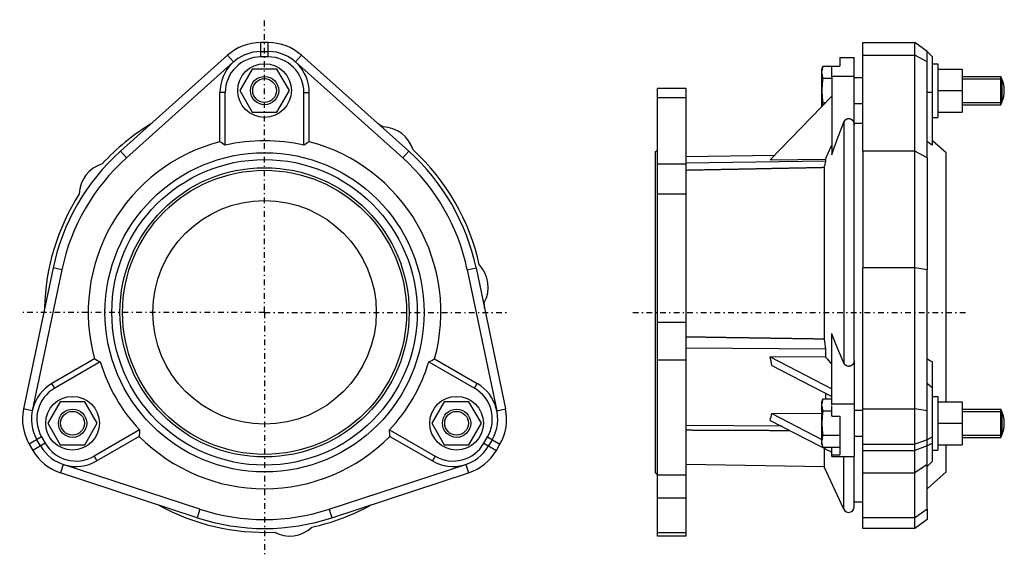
# Model space of a CAD drawing. Header units: millimetres. Extents: x -80 to 470, y -3 to 297.
import ezdxf

# ---------------------------------------------------------------- set-up
doc = ezdxf.new("R2010")
doc.units = ezdxf.units.MM
doc.header["$MEASUREMENT"] = 0
doc.linetypes.add('DASH-DOT', pattern=[7.62, 3.175, -1.905, 0.635, -1.905])
doc.layers.add('13', color=7, linetype='Continuous')
doc.layers.add('4', color=7, linetype='Continuous')

msp = doc.modelspace()

# ---------------------------------------------------------------- linework, layer by layer
at = {"color": 7, "linetype": 'Continuous', "lineweight": 30}
for p, q in [((368.31, 269.49), (368.76, 271.17)), ((373.81, 271.17), (368.76, 271.17)), ((368.31, 248.88), (368.31, 269.49)), ((373.81, 264.48), (368.8, 264.48)), ((386.31, 265), (391.22, 265)), ((446.77, 265.61), (468.31, 265.61)), ((468.31, 249.79), (468.31, 265.61)), ((468.93, 264.33), (468.93, 251.06)), ((276.31, 8.62), (276.31, 258.77)), ((292.31, 258.77), (276.31, 258.77)), ((276.31, 253.81), (292.31, 253.81)), ((292.31, 8.62), (292.31, 258.77)), ((339.35, 218.95), (373.81, 254.56)), ((370.29, 250.92), (368.8, 250.92)), ((386.31, 250.4), (391.22, 250.4)), ((446.77, 249.79), (468.31, 249.79)), ((386.31, 239.55), (391.22, 239.55)), ((275.31, 43.7), (275.31, 223.7)), ((391.22, 223.74), (391.22, 158.49)), ((420.22, 158.49), (420.22, 223.74)), ((437.72, 83.7), (437.72, 222.94)), ((276.31, 216.71), (292.31, 216.71)), ((370.33, 218.2), (292.31, 217.06)), ((339.35, 218.95), (370.33, 219.4)), ((369.48, 214.78), (369.48, 118.71)), ((370.33, 219.4), (370.33, 218.2)), ((427.22, 220.01), (427.22, 157.46)), ((276.31, 199.88), (292.31, 199.88)), ((276.31, 128.22), (292.31, 128.22)), ((373.81, 82.08), (373.81, 121.87)), ((370.33, 113.1), (292.31, 113.67)), ((370.33, 113.1), (370.33, 108.6)), ((276.31, 107.19), (292.31, 107.19)), ((339.35, 108.82), (373.81, 91.02)), ((370.33, 108.6), (339.35, 108.82)), ((386.31, 106.79), (386.31, 82.31)), ((340.38, 103.96), (373.81, 86.69)), ((370.33, 88.49), (370.33, 85.17)), ((368.31, 83.49), (368.76, 85.17)), ((368.31, 59.91), (368.31, 83.49)), ((373.81, 85.17), (368.76, 85.17)), ((368.31, 76.92), (340.38, 77.12)), ((340.38, 77.12), (368.31, 62.69)), ((373.81, 78.48), (368.8, 78.48)), ((373.81, 79.08), (373.81, 80.53)), ((373.81, 75.7), (373.81, 79.08)), ((386.31, 79), (391.22, 79)), ((446.77, 79.61), (468.31, 79.61)), ((468.31, 63.79), (468.31, 79.61)), ((468.93, 78.33), (468.93, 65.06)), ((339.35, 73.32), (373.81, 55.52)), ((373.81, 75.7), (378.31, 75.7)), ((378.31, 75.7), (378.31, 54.05)), ((345.81, 69.98), (292.31, 70.37)), ((378.31, 64.92), (368.8, 64.92)), ((386.31, 64.4), (391.22, 64.4)), ((446.77, 63.79), (468.31, 63.79)), ((368.31, 59.91), (368.76, 58.23)), ((378.31, 58.23), (368.76, 58.23)), ((369.48, 57.75), (369.48, 47.41)), ((373.81, 56.04), (373.81, 58.23)), ((373.81, 55.37), (373.81, 56.04)), ((373.81, 54.7), (373.81, 55.37)), ((437.72, 44.45), (437.72, 59.7)), ((373.81, 53.2), (373.81, 54.7)), ((373.81, 54.05), (378.31, 54.05)), ((373.81, 53.2), (373.81, 53.2)), ((373.81, 53.2), (373.81, 53.2)), ((437.72, 44.45), (427.22, 35.09)), ((276.31, 42.94), (292.31, 42.94)), ((276.31, 30.02), (292.31, 30.02)), ((386.31, 27.85), (391.22, 27.85)), ((427.22, 23.62), (427.22, 17.85)), ((391.22, 12.85), (391.22, 18.87)), ((420.22, 12.85), (420.22, 18.87)), ((292.31, 8.62), (276.31, 8.62))]:
    msp.add_line(p, q, dxfattribs=at)
at = {"color": 254, "linetype": 'Continuous', "lineweight": 30}
for p, q in [((380.59, 240.02), (380.59, 105.35)), ((386.31, 82.31), (373.81, 82.31)), ((380.59, 23.58), (380.59, 53.2))]:
    msp.add_line(p, q, dxfattribs=at)
at = {"color": 7, "linetype": 'Continuous', "lineweight": 30}
for centre, radius in [((56.61, 257.7), 7.91), ((56.61, 133.7), 89.24), ((56.61, 133.7), 85.42), ((56.61, 133.7), 80.85), ((56.61, 133.7), 79.41), ((56.61, 133.7), 62.5), ((-50.78, 71.7), 7.91), ((164, 71.7), 7.91)]:
    msp.add_circle(centre, radius, dxfattribs=at)
for centre, radius, start, end in [((453.67, 257.7), 16.64, 331.6209, 28.3791), ((56.61, 133.7), 123, 121.112, 137.5522), ((56.61, 133.7), 123, 57.4478, 58.88), ((122.36, 219.38), 18, 16.3884, 88.6116), ((56.61, 133.7), 98.61, 104.6864, 195.3136), ((56.61, 133.7), 98.61, 344.6864, 75.3136), ((56.61, 133.7), 120.85, 131.8375, 168.1625), ((56.61, 133.7), 120.85, 11.8375, 48.1625), ((56.61, 133.7), 123, 12.4478, 47.5522), ((56.61, 133.7), 115.85, 131.8375, 168.1625), ((-29.07, 199.44), 18, 106.3884, 178.6116), ((56.61, 133.7), 115.85, 11.8375, 48.1625), ((451.32, 196.11), 83.95, 164.7446, 167.1469), ((56.61, 133.7), 123, 147.4478, 178.8837), ((163.69, 147.8), 18, 331.3884, 43.6116), ((56.61, 133.7), 123, 1.12, 2.5522), ((579.51, 147.84), 212.04, 187.8954, 189.4289), ((2211.37, 1778.7), 2485.69, 222.21272, 222.3319), ((453.67, 71.7), 16.64, 331.6209, 28.3791), ((56.61, 133.7), 98.61, 224.6864, 315.3136), ((379.62, 61.55), 11.33, 183.5557, 187.9897), ((380.65, 61.68), 12.37, 187.9339, 188.9485), ((275.31, 42.7), 1, 4.2857, 90), ((56.61, 133.7), 123, 241.1163, 272.5522), ((56.61, 133.7), 115.85, 251.8375, 288.1625), ((56.61, 133.7), 123, 282.4478, 298.888), ((56.61, 133.7), 120.85, 251.8375, 288.1625), ((70.71, 26.62), 18, 241.3884, 313.6116)]:
    msp.add_arc(centre, radius, start, end, dxfattribs=at)
for points, start_tangent, end_tangent in [([(368.76, 271.17), (368.75, 271.13), (368.74, 271.1), (368.73, 271.07), (368.73, 271.04), (368.72, 271.01), (368.71, 270.97), (368.7, 270.94), (368.69, 270.91), (368.69, 270.88), (368.68, 270.84), (368.67, 270.81), (368.66, 270.78), (368.65, 270.75), (368.65, 270.72), (368.64, 270.68), (368.63, 270.65), (368.62, 270.62), (368.62, 270.59), (368.61, 270.55), (368.6, 270.52), (368.59, 270.49), (368.59, 270.46), (368.58, 270.42), (368.57, 270.39), (368.57, 270.36), (368.56, 270.33), (368.55, 270.29), (368.54, 270.26), (368.54, 270.23), (368.53, 270.2), (368.52, 270.16), (368.52, 270.13), (368.51, 270.1), (368.51, 270.07), (368.5, 270.03), (368.49, 270), (368.49, 269.97), (368.48, 269.93), (368.48, 269.9), (368.47, 269.87), (368.46, 269.84), (368.46, 269.8), (368.45, 269.77), (368.45, 269.74), (368.44, 269.7), (368.44, 269.67), (368.43, 269.64), (368.43, 269.61), (368.42, 269.57), (368.42, 269.54), (368.41, 269.51), (368.41, 269.47), (368.4, 269.44), (368.4, 269.41), (368.39, 269.38), (368.39, 269.34), (368.38, 269.31), (368.38, 269.28), (368.38, 269.24), (368.37, 269.21), (368.37, 269.18), (368.36, 269.14), (368.36, 269.11), (368.36, 269.08), (368.35, 269.05), (368.35, 269.01), (368.35, 268.98), (368.34, 268.95), (368.34, 268.91), (368.34, 268.88), (368.33, 268.85), (368.33, 268.81), (368.33, 268.78), (368.32, 268.75), (368.32, 268.71), (368.32, 268.68), (368.32, 268.65), (368.32, 268.62), (368.31, 268.58), (368.31, 268.55)], (-0.036238, -0.135187), (-0.008648, -0.139695)), ([(368.31, 267.22), (368.31, 267.19), (368.32, 267.15), (368.32, 267.12), (368.32, 267.08), (368.32, 267.05), (368.33, 267.01), (368.33, 266.98), (368.33, 266.95), (368.33, 266.91), (368.34, 266.88), (368.34, 266.84), (368.34, 266.81), (368.35, 266.77), (368.35, 266.74), (368.36, 266.7), (368.36, 266.67), (368.36, 266.63), (368.37, 266.6), (368.37, 266.56), (368.38, 266.53), (368.38, 266.49), (368.38, 266.46), (368.39, 266.42), (368.39, 266.39), (368.4, 266.36), (368.4, 266.32), (368.41, 266.29), (368.41, 266.25), (368.42, 266.22), (368.42, 266.18), (368.43, 266.15), (368.43, 266.11), (368.44, 266.08), (368.45, 266.04), (368.45, 266.01), (368.46, 265.98), (368.46, 265.94), (368.47, 265.91), (368.48, 265.87), (368.48, 265.84), (368.49, 265.8), (368.49, 265.77), (368.5, 265.73), (368.51, 265.7), (368.51, 265.67), (368.52, 265.63), (368.53, 265.6), (368.53, 265.56), (368.54, 265.53), (368.55, 265.49), (368.56, 265.46), (368.56, 265.43), (368.57, 265.39), (368.58, 265.36), (368.58, 265.32), (368.59, 265.29), (368.6, 265.26), (368.61, 265.22), (368.62, 265.19), (368.62, 265.15), (368.63, 265.12), (368.64, 265.09), (368.65, 265.05), (368.66, 265.02), (368.66, 264.98), (368.67, 264.95), (368.68, 264.92), (368.69, 264.88), (368.7, 264.85), (368.71, 264.81), (368.71, 264.78), (368.72, 264.75), (368.73, 264.71), (368.74, 264.68), (368.75, 264.65), (368.76, 264.61), (368.77, 264.58), (368.78, 264.54), (368.79, 264.51), (368.8, 264.48)], (0.009087, -0.146762), (0.039119, -0.141742)), ([(368.8, 264.48), (368.78, 264.39), (368.77, 264.31), (368.76, 264.22), (368.75, 264.14), (368.74, 264.06), (368.73, 263.97), (368.72, 263.89), (368.71, 263.8), (368.7, 263.72), (368.69, 263.63), (368.68, 263.55), (368.67, 263.46), (368.66, 263.38), (368.65, 263.3), (368.64, 263.21), (368.63, 263.13), (368.62, 263.04), (368.61, 262.96), (368.6, 262.87), (368.59, 262.79), (368.58, 262.7), (368.57, 262.62), (368.57, 262.54), (368.56, 262.45), (368.55, 262.37), (368.54, 262.28), (368.53, 262.2), (368.52, 262.11), (368.52, 262.03), (368.51, 261.94), (368.5, 261.86), (368.49, 261.77), (368.49, 261.69), (368.48, 261.6), (368.47, 261.52), (368.47, 261.43), (368.46, 261.35), (368.45, 261.27), (368.45, 261.18), (368.44, 261.1), (368.43, 261.01), (368.43, 260.93), (368.42, 260.84), (368.42, 260.76), (368.41, 260.67), (368.4, 260.59), (368.4, 260.5), (368.39, 260.42), (368.39, 260.33), (368.38, 260.25), (368.38, 260.16), (368.37, 260.08), (368.37, 259.99), (368.37, 259.91), (368.36, 259.82), (368.36, 259.74), (368.35, 259.65), (368.35, 259.57), (368.35, 259.48), (368.34, 259.4), (368.34, 259.31), (368.34, 259.23), (368.33, 259.14), (368.33, 259.06), (368.33, 258.97), (368.33, 258.89), (368.32, 258.8), (368.32, 258.72), (368.32, 258.63), (368.32, 258.55), (368.32, 258.46), (368.32, 258.38), (368.31, 258.29), (368.31, 258.21), (368.31, 258.12), (368.31, 258.04), (368.31, 257.95), (368.31, 257.87), (368.31, 257.78), (368.31, 257.7)], (-0.047395, -0.3547), (-0.000014, -0.357855)), ([(368.31, 257.7), (368.31, 257.61), (368.31, 257.53), (368.31, 257.44), (368.31, 257.36), (368.31, 257.27), (368.31, 257.19), (368.31, 257.1), (368.32, 257.02), (368.32, 256.93), (368.32, 256.85), (368.32, 256.76), (368.32, 256.68), (368.32, 256.59), (368.33, 256.51), (368.33, 256.42), (368.33, 256.34), (368.33, 256.25), (368.34, 256.17), (368.34, 256.08), (368.34, 256), (368.35, 255.91), (368.35, 255.83), (368.35, 255.74), (368.36, 255.66), (368.36, 255.57), (368.37, 255.49), (368.37, 255.4), (368.37, 255.32), (368.38, 255.23), (368.38, 255.15), (368.39, 255.07), (368.39, 254.98), (368.4, 254.9), (368.4, 254.81), (368.41, 254.73), (368.42, 254.64), (368.42, 254.56), (368.43, 254.47), (368.43, 254.39), (368.44, 254.3), (368.45, 254.22), (368.45, 254.13), (368.46, 254.05), (368.47, 253.96), (368.47, 253.88), (368.48, 253.79), (368.49, 253.71), (368.49, 253.62), (368.5, 253.54), (368.51, 253.45), (368.52, 253.37), (368.52, 253.29), (368.53, 253.2), (368.54, 253.12), (368.55, 253.03), (368.56, 252.95), (368.57, 252.86), (368.57, 252.78), (368.58, 252.69), (368.59, 252.61), (368.6, 252.52), (368.61, 252.44), (368.62, 252.36), (368.63, 252.27), (368.64, 252.19), (368.65, 252.1), (368.66, 252.02), (368.67, 251.93), (368.68, 251.85), (368.69, 251.76), (368.7, 251.68), (368.71, 251.6), (368.72, 251.51), (368.73, 251.43), (368.74, 251.34), (368.75, 251.26), (368.76, 251.17), (368.77, 251.09), (368.78, 251.01), (368.8, 250.92)], (0.000014, -0.357855), (0.047395, -0.3547)), ([(368.8, 250.92), (368.79, 250.9), (368.78, 250.87), (368.78, 250.85), (368.77, 250.82), (368.76, 250.8), (368.76, 250.78), (368.75, 250.75), (368.74, 250.73), (368.74, 250.7), (368.73, 250.68), (368.72, 250.65), (368.72, 250.63), (368.71, 250.61), (368.71, 250.58), (368.7, 250.56), (368.69, 250.53), (368.69, 250.51), (368.68, 250.48), (368.67, 250.46), (368.67, 250.43), (368.66, 250.41), (368.66, 250.39), (368.65, 250.36), (368.65, 250.34), (368.64, 250.31), (368.63, 250.29), (368.63, 250.26), (368.62, 250.24), (368.62, 250.22), (368.61, 250.19), (368.61, 250.17), (368.6, 250.14), (368.59, 250.12), (368.59, 250.09), (368.58, 250.07), (368.58, 250.04), (368.57, 250.02), (368.57, 249.99), (368.56, 249.97), (368.56, 249.95), (368.55, 249.92), (368.55, 249.9), (368.54, 249.87), (368.54, 249.85), (368.53, 249.82), (368.53, 249.8), (368.52, 249.77), (368.52, 249.75), (368.51, 249.72), (368.51, 249.7), (368.5, 249.67), (368.5, 249.65), (368.49, 249.62), (368.49, 249.6), (368.48, 249.58), (368.48, 249.55), (368.48, 249.53), (368.47, 249.5), (368.47, 249.48), (368.46, 249.45), (368.46, 249.43), (368.45, 249.4), (368.45, 249.38), (368.45, 249.35), (368.44, 249.33), (368.44, 249.3), (368.43, 249.28), (368.43, 249.25), (368.43, 249.23), (368.42, 249.2), (368.42, 249.18), (368.41, 249.15), (368.41, 249.13), (368.41, 249.1), (368.4, 249.08), (368.4, 249.05), (368.4, 249.03), (368.39, 249), (368.39, 248.98), (368.39, 248.96)], (-0.028119, -0.101907), (-0.013801, -0.104819)), ([(370.33, 219.4), (370.39, 219.52), (370.44, 219.64), (370.5, 219.76), (370.55, 219.88), (370.6, 220), (370.66, 220.12), (370.71, 220.24), (370.77, 220.35), (370.82, 220.47), (370.88, 220.59), (370.93, 220.71), (370.98, 220.83), (371.04, 220.95), (371.09, 221.07), (371.15, 221.19), (371.2, 221.31), (371.26, 221.43), (371.31, 221.55), (371.36, 221.67), (371.42, 221.79), (371.47, 221.91), (371.53, 222.03), (371.58, 222.15), (371.64, 222.27), (371.69, 222.39), (371.74, 222.51), (371.8, 222.63), (371.85, 222.75), (371.91, 222.87), (371.96, 222.99), (372.02, 223.11), (372.07, 223.22), (372.12, 223.34), (372.18, 223.46), (372.23, 223.58), (372.29, 223.7), (372.34, 223.82), (372.4, 223.94), (372.45, 224.06), (372.51, 224.18), (372.56, 224.3), (372.61, 224.42), (372.67, 224.54), (372.72, 224.66), (372.78, 224.78), (372.83, 224.9), (372.89, 225.02), (372.94, 225.14), (372.99, 225.26), (373.05, 225.38), (373.1, 225.5), (373.16, 225.62), (373.21, 225.74), (373.27, 225.85), (373.32, 225.97), (373.38, 226.09), (373.43, 226.21), (373.48, 226.33), (373.54, 226.45), (373.59, 226.57), (373.65, 226.69), (373.7, 226.81), (373.76, 226.93), (373.81, 227.05)], (0.231438, 0.510322), (0.232259, 0.509949)), ([(292.31, 213.26), (293.52, 213.28), (294.72, 213.31), (295.93, 213.33), (297.13, 213.36), (298.34, 213.38), (299.55, 213.4), (300.75, 213.43), (301.96, 213.45), (303.16, 213.48), (304.37, 213.5), (305.57, 213.52), (306.78, 213.55), (307.99, 213.57), (309.19, 213.59), (310.4, 213.62), (311.6, 213.64), (312.81, 213.67), (314.01, 213.69), (315.22, 213.71), (316.43, 213.74), (317.63, 213.76), (318.84, 213.79), (320.04, 213.81), (321.25, 213.83), (322.45, 213.86), (323.66, 213.88), (324.87, 213.9), (326.07, 213.93), (327.28, 213.95), (328.48, 213.98), (329.69, 214), (330.89, 214.02), (332.1, 214.05), (333.31, 214.07), (334.51, 214.09), (335.72, 214.12), (336.92, 214.14), (338.13, 214.17), (339.33, 214.19), (340.54, 214.21), (341.75, 214.24), (342.95, 214.26), (344.16, 214.28), (345.36, 214.31), (346.57, 214.33), (347.77, 214.36), (348.98, 214.38), (350.19, 214.4), (351.39, 214.43), (352.6, 214.45), (353.8, 214.47), (355.01, 214.5), (356.21, 214.52), (357.42, 214.54), (358.63, 214.57), (359.83, 214.59), (361.04, 214.62), (362.24, 214.64), (363.45, 214.66), (364.66, 214.69), (365.86, 214.71), (367.07, 214.73), (368.27, 214.76), (369.48, 214.78)], (5.144474, 0.102024), (5.144499, 0.100759)), ([(380.59, 105.35), (380.5, 105.56), (380.41, 105.76), (380.32, 105.97), (380.24, 106.17), (380.15, 106.38), (380.06, 106.58), (379.97, 106.79), (379.88, 106.99), (379.79, 107.2), (379.71, 107.4), (379.62, 107.61), (379.53, 107.81), (379.44, 108.02), (379.35, 108.22), (379.27, 108.43), (379.18, 108.63), (379.09, 108.84), (379, 109.04), (378.92, 109.25), (378.83, 109.45), (378.74, 109.66), (378.65, 109.86), (378.57, 110.07), (378.48, 110.28), (378.39, 110.48), (378.31, 110.69), (378.22, 110.89), (378.13, 111.1), (378.05, 111.3), (377.96, 111.51), (377.88, 111.72), (377.79, 111.92), (377.7, 112.13), (377.62, 112.33), (377.53, 112.54), (377.45, 112.75), (377.36, 112.95), (377.28, 113.16), (377.19, 113.37), (377.11, 113.57), (377.02, 113.78), (376.94, 113.99), (376.85, 114.19), (376.77, 114.4), (376.68, 114.61), (376.6, 114.81), (376.51, 115.02), (376.43, 115.23), (376.35, 115.43), (376.26, 115.64), (376.18, 115.85), (376.1, 116.05), (376.01, 116.26), (375.93, 116.47), (375.85, 116.67), (375.76, 116.88), (375.68, 117.09), (375.6, 117.3), (375.51, 117.5), (375.43, 117.71), (375.35, 117.92), (375.27, 118.13), (375.19, 118.33), (375.1, 118.54), (375.02, 118.75), (374.94, 118.96), (374.86, 119.16), (374.78, 119.37), (374.7, 119.58), (374.61, 119.79), (374.53, 120), (374.45, 120.2), (374.37, 120.41), (374.29, 120.62), (374.21, 120.83), (374.13, 121.04), (374.05, 121.24), (373.97, 121.45), (373.89, 121.66), (373.81, 121.87)], (-0.375303, 0.861644), (-0.335179, 0.878031)), ([(369.48, 118.71), (368.27, 118.73), (367.07, 118.75), (365.86, 118.77), (364.66, 118.78), (363.45, 118.8), (362.24, 118.82), (361.04, 118.84), (359.83, 118.86), (358.63, 118.88), (357.42, 118.9), (356.21, 118.91), (355.01, 118.93), (353.8, 118.95), (352.6, 118.97), (351.39, 118.99), (350.19, 119.01), (348.98, 119.02), (347.77, 119.04), (346.57, 119.06), (345.36, 119.08), (344.16, 119.1), (342.95, 119.12), (341.75, 119.14), (340.54, 119.15), (339.33, 119.17), (338.13, 119.19), (336.92, 119.21), (335.72, 119.23), (334.51, 119.25), (333.31, 119.26), (332.1, 119.28), (330.89, 119.3), (329.69, 119.32), (328.48, 119.34), (327.28, 119.36), (326.07, 119.38), (324.87, 119.39), (323.66, 119.41), (322.45, 119.43), (321.25, 119.45), (320.04, 119.47), (318.84, 119.49), (317.63, 119.51), (316.43, 119.52), (315.22, 119.54), (314.01, 119.56), (312.81, 119.58), (311.6, 119.6), (310.4, 119.62), (309.19, 119.64), (307.99, 119.66), (306.78, 119.67), (305.57, 119.69), (304.37, 119.71), (303.16, 119.73), (301.96, 119.75), (300.75, 119.77), (299.55, 119.79), (298.34, 119.81), (297.13, 119.82), (295.93, 119.84), (294.72, 119.86), (293.52, 119.88), (292.31, 119.9)], (-5.144499, 0.07833), (-5.144473, 0.080017)), ([(386.31, 106.72), (386.31, 106.67), (386.31, 106.62), (386.31, 106.57), (386.31, 106.53), (386.3, 106.48), (386.3, 106.43), (386.29, 106.38), (386.29, 106.34), (386.28, 106.29), (386.28, 106.24), (386.27, 106.2), (386.26, 106.15), (386.26, 106.1), (386.25, 106.06), (386.24, 106.01), (386.23, 105.96), (386.22, 105.92), (386.21, 105.87), (386.19, 105.82), (386.18, 105.78), (386.17, 105.73), (386.15, 105.69), (386.14, 105.64), (386.13, 105.6), (386.11, 105.55), (386.09, 105.51), (386.08, 105.46), (386.06, 105.42), (386.04, 105.38), (386.02, 105.33), (386, 105.29), (385.98, 105.25), (385.96, 105.2), (385.94, 105.16), (385.92, 105.12), (385.89, 105.08), (385.87, 105.04), (385.85, 105), (385.82, 104.96), (385.8, 104.92), (385.77, 104.88), (385.75, 104.84), (385.72, 104.8), (385.69, 104.76), (385.66, 104.72), (385.64, 104.68), (385.61, 104.64), (385.58, 104.61), (385.55, 104.57), (385.52, 104.53), (385.48, 104.5), (385.45, 104.46), (385.42, 104.43), (385.39, 104.39), (385.35, 104.36), (385.32, 104.33), (385.29, 104.3), (385.25, 104.26), (385.21, 104.23), (385.18, 104.2), (385.14, 104.17), (385.11, 104.14), (385.07, 104.11), (385.03, 104.08), (384.99, 104.05), (384.95, 104.03), (384.91, 104), (384.87, 103.97), (384.83, 103.95), (384.79, 103.92), (384.75, 103.9), (384.71, 103.88), (384.67, 103.85), (384.63, 103.83), (384.59, 103.81), (384.54, 103.79), (384.5, 103.77), (384.46, 103.75), (384.41, 103.73), (384.37, 103.71), (384.32, 103.69), (384.28, 103.68), (384.23, 103.66), (384.19, 103.65), (384.14, 103.63), (384.1, 103.62), (384.05, 103.61), (384.01, 103.59), (383.96, 103.58), (383.91, 103.57), (383.87, 103.56), (383.82, 103.55), (383.77, 103.55), (383.73, 103.54), (383.68, 103.53), (383.63, 103.53), (383.59, 103.52), (383.54, 103.52), (383.49, 103.51), (383.44, 103.51), (383.4, 103.51), (383.35, 103.51), (383.3, 103.51), (383.25, 103.51), (383.21, 103.51), (383.16, 103.51), (383.11, 103.52), (383.06, 103.52), (383.02, 103.52), (382.97, 103.53), (382.92, 103.53), (382.87, 103.54), (382.83, 103.55), (382.78, 103.56), (382.73, 103.57), (382.69, 103.58), (382.64, 103.59), (382.59, 103.6), (382.55, 103.61), (382.5, 103.63), (382.46, 103.64), (382.41, 103.65), (382.37, 103.67), (382.32, 103.69), (382.28, 103.7), (382.23, 103.72), (382.19, 103.74), (382.15, 103.76), (382.1, 103.78), (382.06, 103.8), (382.02, 103.82), (381.98, 103.84), (381.93, 103.86), (381.89, 103.89), (381.85, 103.91), (381.81, 103.93), (381.77, 103.96), (381.73, 103.99), (381.69, 104.01), (381.65, 104.04), (381.61, 104.07), (381.57, 104.09), (381.54, 104.12), (381.5, 104.15), (381.46, 104.18), (381.43, 104.21), (381.39, 104.25), (381.36, 104.28), (381.32, 104.31), (381.29, 104.34), (381.25, 104.38), (381.22, 104.41), (381.19, 104.44), (381.15, 104.48), (381.12, 104.51), (381.09, 104.55), (381.06, 104.59), (381.03, 104.62), (381, 104.66), (380.97, 104.7), (380.94, 104.74), (380.92, 104.78), (380.89, 104.81), (380.86, 104.85), (380.84, 104.89), (380.81, 104.93), (380.79, 104.97), (380.76, 105.01), (380.74, 105.06), (380.72, 105.1), (380.69, 105.14), (380.67, 105.18), (380.65, 105.22), (380.63, 105.27), (380.61, 105.31), (380.59, 105.35)], (-0.000005, -0.193667), (-0.077347, 0.17761)), ([(368.76, 85.17), (368.75, 85.13), (368.74, 85.1), (368.73, 85.07), (368.73, 85.04), (368.72, 85.01), (368.71, 84.97), (368.7, 84.94), (368.69, 84.91), (368.69, 84.88), (368.68, 84.84), (368.67, 84.81), (368.66, 84.78), (368.65, 84.75), (368.65, 84.72), (368.64, 84.68), (368.63, 84.65), (368.62, 84.62), (368.62, 84.59), (368.61, 84.55), (368.6, 84.52), (368.59, 84.49), (368.59, 84.46), (368.58, 84.42), (368.57, 84.39), (368.57, 84.36), (368.56, 84.33), (368.55, 84.29), (368.54, 84.26), (368.54, 84.23), (368.53, 84.2), (368.52, 84.16), (368.52, 84.13), (368.51, 84.1), (368.51, 84.07), (368.5, 84.03), (368.49, 84), (368.49, 83.97), (368.48, 83.93), (368.48, 83.9), (368.47, 83.87), (368.46, 83.84), (368.46, 83.8), (368.45, 83.77), (368.45, 83.74), (368.44, 83.7), (368.44, 83.67), (368.43, 83.64), (368.43, 83.61), (368.42, 83.57), (368.42, 83.54), (368.41, 83.51), (368.41, 83.47), (368.4, 83.44), (368.4, 83.41), (368.39, 83.38), (368.39, 83.34), (368.38, 83.31), (368.38, 83.28), (368.38, 83.24), (368.37, 83.21), (368.37, 83.18), (368.36, 83.14), (368.36, 83.11), (368.36, 83.08), (368.35, 83.05), (368.35, 83.01), (368.35, 82.98), (368.34, 82.95), (368.34, 82.91), (368.34, 82.88), (368.33, 82.85), (368.33, 82.81), (368.33, 82.78), (368.32, 82.75), (368.32, 82.71), (368.32, 82.68), (368.32, 82.65), (368.32, 82.62), (368.31, 82.58), (368.31, 82.55)], (-0.036238, -0.135187), (-0.008648, -0.139695)), ([(368.31, 81.22), (368.31, 81.19), (368.32, 81.15), (368.32, 81.12), (368.32, 81.08), (368.32, 81.05), (368.33, 81.01), (368.33, 80.98), (368.33, 80.95), (368.33, 80.91), (368.34, 80.88), (368.34, 80.84), (368.34, 80.81), (368.35, 80.77), (368.35, 80.74), (368.36, 80.7), (368.36, 80.67), (368.36, 80.63), (368.37, 80.6), (368.37, 80.56), (368.38, 80.53), (368.38, 80.49), (368.38, 80.46), (368.39, 80.42), (368.39, 80.39), (368.4, 80.36), (368.4, 80.32), (368.41, 80.29), (368.41, 80.25), (368.42, 80.22), (368.42, 80.18), (368.43, 80.15), (368.43, 80.11), (368.44, 80.08), (368.45, 80.04), (368.45, 80.01), (368.46, 79.98), (368.46, 79.94), (368.47, 79.91), (368.48, 79.87), (368.48, 79.84), (368.49, 79.8), (368.49, 79.77), (368.5, 79.73), (368.51, 79.7), (368.51, 79.67), (368.52, 79.63), (368.53, 79.6), (368.53, 79.56), (368.54, 79.53), (368.55, 79.49), (368.56, 79.46), (368.56, 79.43), (368.57, 79.39), (368.58, 79.36), (368.58, 79.32), (368.59, 79.29), (368.6, 79.26), (368.61, 79.22), (368.62, 79.19), (368.62, 79.15), (368.63, 79.12), (368.64, 79.09), (368.65, 79.05), (368.66, 79.02), (368.66, 78.98), (368.67, 78.95), (368.68, 78.92), (368.69, 78.88), (368.7, 78.85), (368.71, 78.81), (368.71, 78.78), (368.72, 78.75), (368.73, 78.71), (368.74, 78.68), (368.75, 78.65), (368.76, 78.61), (368.77, 78.58), (368.78, 78.54), (368.79, 78.51), (368.8, 78.48)], (0.009087, -0.146762), (0.039119, -0.141742)), ([(368.8, 78.48), (368.78, 78.39), (368.77, 78.31), (368.76, 78.22), (368.75, 78.14), (368.74, 78.06), (368.73, 77.97), (368.72, 77.89), (368.71, 77.8), (368.7, 77.72), (368.69, 77.63), (368.68, 77.55), (368.67, 77.46), (368.66, 77.38), (368.65, 77.3), (368.64, 77.21), (368.63, 77.13), (368.62, 77.04), (368.61, 76.96), (368.6, 76.87), (368.59, 76.79), (368.58, 76.7), (368.57, 76.62), (368.57, 76.54), (368.56, 76.45), (368.55, 76.37), (368.54, 76.28), (368.53, 76.2), (368.52, 76.11), (368.52, 76.03), (368.51, 75.94), (368.5, 75.86), (368.49, 75.77), (368.49, 75.69), (368.48, 75.6), (368.47, 75.52), (368.47, 75.43), (368.46, 75.35), (368.45, 75.27), (368.45, 75.18), (368.44, 75.1), (368.43, 75.01), (368.43, 74.93), (368.42, 74.84), (368.42, 74.76), (368.41, 74.67), (368.4, 74.59), (368.4, 74.5), (368.39, 74.42), (368.39, 74.33), (368.38, 74.25), (368.38, 74.16), (368.37, 74.08), (368.37, 73.99), (368.37, 73.91), (368.36, 73.82), (368.36, 73.74), (368.35, 73.65), (368.35, 73.57), (368.35, 73.48), (368.34, 73.4), (368.34, 73.31), (368.34, 73.23), (368.33, 73.14), (368.33, 73.06), (368.33, 72.97), (368.33, 72.89), (368.32, 72.8), (368.32, 72.72), (368.32, 72.63), (368.32, 72.55), (368.32, 72.46), (368.32, 72.38), (368.31, 72.29), (368.31, 72.21), (368.31, 72.12), (368.31, 72.04), (368.31, 71.95), (368.31, 71.87), (368.31, 71.78), (368.31, 71.7)], (-0.047395, -0.3547), (-0.000014, -0.357855)), ([(373.81, 81.44), (373.81, 81.45), (373.81, 81.46), (373.81, 81.46), (373.81, 81.47), (373.81, 81.48), (373.81, 81.49), (373.81, 81.5), (373.81, 81.5), (373.81, 81.51), (373.81, 81.52), (373.81, 81.53), (373.81, 81.54), (373.81, 81.54), (373.81, 81.55), (373.81, 81.56), (373.81, 81.57), (373.81, 81.58), (373.81, 81.58), (373.81, 81.59), (373.81, 81.6), (373.81, 81.61), (373.81, 81.62), (373.81, 81.62), (373.81, 81.63), (373.81, 81.64), (373.81, 81.65), (373.81, 81.66), (373.81, 81.66), (373.81, 81.67), (373.81, 81.68), (373.81, 81.69), (373.81, 81.7), (373.81, 81.7), (373.81, 81.71), (373.81, 81.72), (373.81, 81.73), (373.81, 81.73), (373.81, 81.74), (373.81, 81.75), (373.81, 81.76), (373.81, 81.77), (373.81, 81.77), (373.81, 81.78), (373.81, 81.79), (373.81, 81.8), (373.81, 81.81), (373.81, 81.81), (373.81, 81.82), (373.81, 81.83), (373.81, 81.84), (373.81, 81.85), (373.81, 81.85), (373.81, 81.86), (373.81, 81.87), (373.81, 81.88), (373.81, 81.89), (373.81, 81.89), (373.81, 81.9), (373.81, 81.91), (373.81, 81.92), (373.81, 81.93), (373.81, 81.93), (373.81, 81.94), (373.81, 81.95), (373.81, 81.96), (373.81, 81.97), (373.81, 81.97), (373.81, 81.98), (373.81, 81.99), (373.81, 82), (373.81, 82.01), (373.81, 82.01), (373.81, 82.02), (373.81, 82.03), (373.81, 82.04), (373.81, 82.05), (373.81, 82.05), (373.81, 82.06), (373.81, 82.07), (373.81, 82.08)], (0.000028, 0.033561), (-0.000032, 0.033561)), ([(373.81, 80.53), (373.81, 80.54), (373.81, 80.55), (373.81, 80.56), (373.81, 80.58), (373.81, 80.59), (373.81, 80.6), (373.81, 80.61), (373.81, 80.62), (373.81, 80.63), (373.81, 80.64), (373.81, 80.66), (373.81, 80.67), (373.81, 80.68), (373.81, 80.69), (373.81, 80.7), (373.81, 80.71), (373.81, 80.72), (373.81, 80.74), (373.81, 80.75), (373.81, 80.76), (373.81, 80.77), (373.81, 80.78), (373.81, 80.79), (373.81, 80.8), (373.81, 80.81), (373.81, 80.83), (373.81, 80.84), (373.81, 80.85), (373.81, 80.86), (373.81, 80.87), (373.81, 80.88), (373.81, 80.89), (373.81, 80.91), (373.81, 80.92), (373.81, 80.93), (373.81, 80.94), (373.81, 80.95), (373.81, 80.96), (373.81, 80.97), (373.81, 80.99), (373.81, 81), (373.81, 81.01), (373.81, 81.02), (373.81, 81.03), (373.81, 81.04), (373.81, 81.05), (373.81, 81.06), (373.81, 81.08), (373.81, 81.09), (373.81, 81.1), (373.81, 81.11), (373.81, 81.12), (373.81, 81.13), (373.81, 81.14), (373.81, 81.16), (373.81, 81.17), (373.81, 81.18), (373.81, 81.19), (373.81, 81.2), (373.81, 81.21), (373.81, 81.22), (373.81, 81.24), (373.81, 81.25), (373.81, 81.26), (373.81, 81.27), (373.81, 81.28), (373.81, 81.29), (373.81, 81.3), (373.81, 81.31), (373.81, 81.33), (373.81, 81.34), (373.81, 81.35), (373.81, 81.36), (373.81, 81.37), (373.81, 81.38), (373.81, 81.39), (373.81, 81.41), (373.81, 81.42), (373.81, 81.43), (373.81, 81.44)], (-0.000004, 0.047849), (0.000039, 0.047849)), ([(368.31, 71.7), (368.31, 71.61), (368.31, 71.53), (368.31, 71.44), (368.31, 71.36), (368.31, 71.27), (368.31, 71.19), (368.31, 71.1), (368.32, 71.02), (368.32, 70.93), (368.32, 70.85), (368.32, 70.76), (368.32, 70.68), (368.32, 70.59), (368.33, 70.51), (368.33, 70.42), (368.33, 70.34), (368.33, 70.25), (368.34, 70.17), (368.34, 70.08), (368.34, 70), (368.35, 69.91), (368.35, 69.83), (368.35, 69.74), (368.36, 69.66), (368.36, 69.57), (368.37, 69.49), (368.37, 69.4), (368.37, 69.32), (368.38, 69.23), (368.38, 69.15), (368.39, 69.07), (368.39, 68.98), (368.4, 68.9), (368.4, 68.81), (368.41, 68.73), (368.42, 68.64), (368.42, 68.56), (368.43, 68.47), (368.43, 68.39), (368.44, 68.3), (368.45, 68.22), (368.45, 68.13), (368.46, 68.05), (368.47, 67.96), (368.47, 67.88), (368.48, 67.79), (368.49, 67.71), (368.49, 67.62), (368.5, 67.54), (368.51, 67.45), (368.52, 67.37), (368.52, 67.29), (368.53, 67.2), (368.54, 67.12), (368.55, 67.03), (368.56, 66.95), (368.57, 66.86), (368.57, 66.78), (368.58, 66.69), (368.59, 66.61), (368.6, 66.52), (368.61, 66.44), (368.62, 66.36), (368.63, 66.27), (368.64, 66.19), (368.65, 66.1), (368.66, 66.02), (368.67, 65.93), (368.68, 65.85), (368.69, 65.76), (368.7, 65.68), (368.71, 65.6), (368.72, 65.51), (368.73, 65.43), (368.74, 65.34), (368.75, 65.26), (368.76, 65.17), (368.77, 65.09), (368.78, 65.01), (368.8, 64.92)], (0.000014, -0.357855), (0.047395, -0.3547)), ([(292.31, 67.94), (293.22, 67.93), (294.12, 67.93), (295.03, 67.93), (295.93, 67.92), (296.84, 67.92), (297.74, 67.91), (298.65, 67.91), (299.55, 67.91), (300.46, 67.9), (301.36, 67.9), (302.27, 67.89), (303.17, 67.89), (304.08, 67.89), (304.98, 67.88), (305.89, 67.88), (306.79, 67.88), (307.7, 67.87), (308.61, 67.87), (309.51, 67.86), (310.42, 67.86), (311.32, 67.86), (312.23, 67.85), (313.13, 67.85), (314.04, 67.84), (314.94, 67.84), (315.85, 67.84), (316.75, 67.83), (317.66, 67.83), (318.56, 67.82), (319.47, 67.82), (320.37, 67.82), (321.28, 67.81), (322.18, 67.81), (323.09, 67.81), (323.99, 67.8), (324.9, 67.8), (325.8, 67.79), (326.71, 67.79), (327.61, 67.79), (328.52, 67.78), (329.43, 67.78), (330.33, 67.77), (331.24, 67.77), (332.14, 67.77), (333.05, 67.76), (333.95, 67.76), (334.86, 67.75), (335.76, 67.75), (336.67, 67.75), (337.57, 67.74), (338.48, 67.74), (339.38, 67.73), (340.29, 67.73), (341.19, 67.73), (342.1, 67.72), (343, 67.72), (343.91, 67.71), (344.81, 67.71), (345.72, 67.71), (346.62, 67.7), (347.53, 67.7), (348.44, 67.7), (349.34, 67.69), (350.25, 67.69)], (3.862339, -0.016523), (3.862338, -0.016766)), ([(368.8, 64.92), (368.79, 64.89), (368.78, 64.85), (368.77, 64.82), (368.76, 64.79), (368.75, 64.75), (368.74, 64.72), (368.73, 64.68), (368.72, 64.65), (368.71, 64.62), (368.71, 64.58), (368.7, 64.55), (368.69, 64.52), (368.68, 64.48), (368.67, 64.45), (368.66, 64.41), (368.66, 64.38), (368.65, 64.35), (368.64, 64.31), (368.63, 64.28), (368.62, 64.24), (368.62, 64.21), (368.61, 64.18), (368.6, 64.14), (368.59, 64.11), (368.58, 64.07), (368.58, 64.04), (368.57, 64.01), (368.56, 63.97), (368.56, 63.94), (368.55, 63.9), (368.54, 63.87), (368.53, 63.83), (368.53, 63.8), (368.52, 63.77), (368.51, 63.73), (368.51, 63.7), (368.5, 63.66), (368.49, 63.63), (368.49, 63.59), (368.48, 63.56), (368.48, 63.53), (368.47, 63.49), (368.46, 63.46), (368.46, 63.42), (368.45, 63.39), (368.45, 63.35), (368.44, 63.32), (368.43, 63.28), (368.43, 63.25), (368.42, 63.22), (368.42, 63.18), (368.41, 63.15), (368.41, 63.11), (368.4, 63.08), (368.4, 63.04), (368.39, 63.01), (368.39, 62.97), (368.38, 62.94), (368.38, 62.9), (368.38, 62.87), (368.37, 62.83), (368.37, 62.8), (368.36, 62.76), (368.36, 62.73), (368.36, 62.7), (368.35, 62.66), (368.35, 62.63), (368.34, 62.59), (368.34, 62.56), (368.34, 62.52), (368.33, 62.49), (368.33, 62.45), (368.33, 62.42), (368.33, 62.38), (368.32, 62.35), (368.32, 62.31), (368.32, 62.28), (368.32, 62.24), (368.31, 62.21), (368.31, 62.17)], (-0.039119, -0.141742), (-0.009087, -0.146762)), ([(368.43, 59.76), (368.43, 59.74), (368.44, 59.72), (368.44, 59.7), (368.44, 59.68), (368.45, 59.66), (368.45, 59.64), (368.45, 59.62), (368.46, 59.61), (368.46, 59.59), (368.46, 59.57), (368.47, 59.55), (368.47, 59.53), (368.47, 59.51), (368.48, 59.49), (368.48, 59.47), (368.48, 59.45), (368.49, 59.43), (368.49, 59.41), (368.49, 59.39), (368.5, 59.37), (368.5, 59.36), (368.51, 59.34), (368.51, 59.32), (368.51, 59.3), (368.52, 59.28), (368.52, 59.26), (368.52, 59.24), (368.53, 59.22), (368.53, 59.2), (368.54, 59.18), (368.54, 59.16), (368.54, 59.14), (368.55, 59.13), (368.55, 59.11), (368.56, 59.09), (368.56, 59.07), (368.56, 59.05), (368.57, 59.03), (368.57, 59.01), (368.58, 58.99), (368.58, 58.97), (368.58, 58.95), (368.59, 58.93), (368.59, 58.91), (368.6, 58.9), (368.6, 58.88), (368.61, 58.86), (368.61, 58.84), (368.61, 58.82), (368.62, 58.8), (368.62, 58.78), (368.63, 58.76), (368.63, 58.74), (368.64, 58.72), (368.64, 58.71), (368.64, 58.69), (368.65, 58.67), (368.65, 58.65), (368.66, 58.63), (368.66, 58.61), (368.67, 58.59), (368.67, 58.57), (368.68, 58.55), (368.68, 58.53), (368.69, 58.52), (368.69, 58.5), (368.7, 58.48), (368.7, 58.46), (368.71, 58.44), (368.71, 58.42), (368.72, 58.4), (368.72, 58.38), (368.73, 58.36), (368.73, 58.34), (368.74, 58.33), (368.74, 58.31), (368.75, 58.29), (368.75, 58.27), (368.76, 58.25), (368.76, 58.23)], (0.012805, -0.081329), (0.021313, -0.079529))]:
    msp.add_spline(points, degree=3, dxfattribs=dict(at, start_tangent=start_tangent, end_tangent=end_tangent))
at = {"layer": '13', "color": 7, "linetype": 'Continuous', "lineweight": 30}
for p, q in [((54.61, 276.53), (54.61, 284.53)), ((58.61, 284.53), (54.61, 284.53)), ((58.61, 276.53), (58.61, 284.53)), ((391.22, 223.74), (391.22, 284.53)), ((391.22, 284.53), (420.22, 284.53)), ((420.22, 223.74), (420.22, 284.53)), ((427.22, 279.53), (420.22, 284.53)), ((-24, 223.74), (35.94, 277.39)), ((39.27, 273.67), (35.94, 277.39)), ((54.61, 279.53), (58.61, 279.53)), ((58.61, 276.53), (54.61, 276.53)), ((73.95, 273.67), (77.29, 277.39)), ((137.22, 223.74), (77.29, 277.39)), ((378.31, 276.2), (378.31, 271.34)), ((378.31, 276.2), (386.31, 276.2)), ((386.31, 106.72), (386.31, 276.2)), ((427.22, 220.01), (427.22, 279.53)), ((430.22, 276.53), (427.22, 279.53)), ((430.22, 227.07), (430.22, 276.53)), ((-20.66, 220.01), (39.27, 273.67)), ((133.89, 220.01), (73.95, 273.67)), ((373.81, 271.34), (378.31, 271.34)), ((373.81, 265.52), (373.81, 271.34)), ((430.22, 272.7), (433.22, 272.7)), ((433.22, 272.7), (433.22, 242.7)), ((49.68, 269.7), (42.76, 257.7)), ((63.54, 269.7), (49.68, 269.7)), ((70.47, 257.7), (63.54, 269.7)), ((373.81, 265.52), (373.81, 221.75)), ((433.22, 269.7), (446.77, 269.7)), ((446.77, 269.7), (446.77, 245.7)), ((446.77, 264.33), (468.93, 264.33)), ((31.61, 229.09), (31.61, 256.53)), ((34.61, 256.53), (31.61, 256.53)), ((34.61, 227.07), (34.61, 256.53)), ((42.76, 257.7), (49.68, 245.7)), ((63.54, 245.7), (70.47, 257.7)), ((78.61, 227.07), (78.61, 256.53)), ((78.61, 256.53), (81.61, 256.53)), ((81.61, 229.09), (81.61, 256.53)), ((433.22, 257.7), (446.77, 257.7)), ((446.77, 251.06), (468.93, 251.06)), ((49.68, 245.7), (63.54, 245.7)), ((430.22, 242.7), (433.22, 242.7)), ((433.22, 245.7), (446.77, 245.7)), ((437.72, 222.94), (430.22, 229.63)), ((-20.66, 220.01), (-24, 223.74)), ((133.89, 220.01), (137.22, 223.74)), ((341.73, 221.42), (292.31, 220.73)), ((-61.67, 158.49), (-78.17, 79.76)), ((-56.77, 157.46), (-73.28, 78.73)), ((-56.77, 157.46), (-61.67, 158.49)), ((170, 157.46), (174.89, 158.49)), ((170, 157.46), (186.5, 78.73)), ((174.89, 158.49), (191.39, 79.76)), ((391.22, 18.87), (391.22, 158.49)), ((420.22, 18.87), (420.22, 158.49)), ((427.22, 23.62), (427.22, 157.46)), ((-38.5, 107.66), (-62.27, 93.93)), ((-35.25, 106.06), (-60.77, 91.33)), ((148.48, 106.06), (173.99, 91.33)), ((151.72, 107.66), (175.49, 93.93)), ((430.22, 50.55), (430.22, 106.06)), ((-60.77, 91.33), (-62.27, 93.93)), ((173.99, 91.33), (175.49, 93.93)), ((-57.7, 83.7), (-64.63, 71.7)), ((-43.85, 83.7), (-57.7, 83.7)), ((-36.92, 71.7), (-43.85, 83.7)), ((157.07, 83.7), (150.14, 71.7)), ((170.93, 83.7), (157.07, 83.7)), ((177.86, 71.7), (170.93, 83.7)), ((430.22, 86.7), (433.22, 86.7)), ((433.22, 86.7), (433.22, 56.7)), ((433.22, 83.7), (446.77, 83.7)), ((446.77, 83.7), (446.77, 59.7)), ((-73.28, 78.73), (-78.17, 79.76)), ((186.5, 78.73), (191.39, 79.76)), ((446.77, 78.33), (468.93, 78.33)), ((-64.63, 71.7), (-57.7, 59.7)), ((-43.85, 59.7), (-36.92, 71.7)), ((150.14, 71.7), (157.07, 59.7)), ((170.93, 59.7), (177.86, 71.7)), ((433.22, 71.7), (446.77, 71.7)), ((-13.25, 67.96), (-38.77, 53.23)), ((126.48, 67.96), (151.99, 53.23)), ((-68.09, 64.01), (-75.01, 60.01)), ((-68.68, 59.05), (-70.68, 62.51)), ((-68.09, 64.01), (-66.09, 60.55)), ((-13.5, 64.35), (-37.27, 50.63)), ((126.72, 64.35), (150.49, 50.63)), ((179.31, 60.55), (181.31, 64.01)), ((181.31, 64.01), (188.24, 60.01)), ((183.91, 62.51), (181.91, 59.05)), ((446.77, 65.06), (468.93, 65.06)), ((-75.01, 60.01), (-73.01, 56.55)), ((-66.09, 60.55), (-73.01, 56.55)), ((-57.7, 59.7), (-43.85, 59.7)), ((157.07, 59.7), (170.93, 59.7)), ((179.31, 60.55), (186.24, 56.55)), ((186.24, 56.55), (188.24, 60.01)), ((430.22, 56.7), (433.22, 56.7)), ((433.22, 59.7), (446.77, 59.7)), ((-38.77, 53.23), (-37.27, 50.63)), ((151.99, 53.23), (150.49, 50.63)), ((386.31, 24.85), (386.31, 53.2)), ((430.22, 50.55), (427.22, 47.55)), ((-55.93, 48.7), (-57.49, 43.94)), ((20.5, 23.62), (-55.93, 48.7)), ((92.72, 23.62), (169.16, 48.7)), ((169.16, 48.7), (170.72, 43.94)), ((369.48, 47.41), (292.31, 48.67)), ((380.59, 23.58), (369.48, 47.41)), ((18.94, 18.87), (-57.49, 43.94)), ((94.28, 18.87), (170.72, 43.94)), ((20.5, 23.62), (18.94, 18.87)), ((92.72, 23.62), (94.28, 18.87)), ((427.22, 17.85), (420.22, 12.85)), ((420.22, 12.85), (391.22, 12.85)), ((276.31, 10.7), (292.31, 10.7))]:
    msp.add_line(p, q, dxfattribs=at)
at = {"layer": '13', "color": 254, "linetype": 'Continuous', "lineweight": 30}
for p, q in [((391.22, 277.39), (420.22, 277.39)), ((427.22, 273.67), (420.22, 277.39)), ((386.31, 265.52), (373.81, 265.52)), ((430.22, 256.53), (427.22, 256.53)), ((420.22, 223.74), (391.22, 223.74)), ((427.22, 220.01), (420.22, 223.74)), ((420.22, 158.49), (391.22, 158.49)), ((427.22, 157.46), (420.22, 158.49)), ((430.22, 91.33), (427.22, 93.93)), ((391.22, 79.76), (420.22, 79.76)), ((427.22, 78.73), (420.22, 79.76)), ((427.22, 62.51), (420.22, 60.01)), ((430.22, 64.01), (427.22, 62.51)), ((391.22, 60.01), (420.22, 60.01)), ((391.22, 56.55), (420.22, 56.55)), ((427.22, 59.05), (420.22, 56.55)), ((430.22, 60.55), (427.22, 59.05)), ((427.22, 48.7), (420.22, 43.94)), ((391.22, 43.94), (420.22, 43.94)), ((427.22, 23.62), (420.22, 18.87)), ((420.22, 18.87), (391.22, 18.87))]:
    msp.add_line(p, q, dxfattribs=at)
at = {"layer": '13', "color": 7, "linetype": 'Continuous', "lineweight": 30}
for centre, radius in [((56.61, 257.7), 15), ((56.61, 257.7), 6.64), ((-50.78, 71.7), 15), ((164, 71.7), 15), ((-50.78, 71.7), 6.64), ((164, 71.7), 6.64)]:
    msp.add_circle(centre, radius, dxfattribs=at)
for centre, radius, start, end in [((54.61, 256.53), 28, 90, 131.8375), ((58.61, 256.53), 28, 48.1625, 90), ((54.61, 256.53), 23, 90, 180), ((54.61, 256.53), 20, 90, 180), ((58.61, 256.53), 23, 0, 90), ((58.61, 256.53), 20, 0, 90), ((-106.5, 19.75), 250.79, 55.7586, 56.5837), ((56.61, 133.7), 95.93, 76.7425, 103.2575), ((219.73, 19.75), 250.79, 123.4163, 124.2414), ((289.11, 19.75), 250.79, 55.7586, 56.5837), ((275.31, 224.7), 1, 270, 0), ((73.73, 331.93), 250.79, 243.4163, 244.2414), ((56.61, 133.7), 95.93, 196.7425, 223.2575), ((56.61, 133.7), 95.93, 316.7425, 343.2575), ((39.49, 331.93), 250.79, 295.7586, 296.5837), ((246.4, 86.6), 95.57, 10.4687, 13.4487), ((623.73, 474.15), 415.85, 241.8004, 242.2684), ((-50.77, 74.01), 23, 120, 210), ((163.99, 74.01), 23, 330, 60), ((-50.77, 74.01), 20, 120, 210), ((163.99, 74.01), 20, 330, 60), ((-50.77, 74.01), 28, 168.1625, 210), ((163.99, 74.01), 28, 330, 11.8375), ((294.09, 87.63), 47.46, 342.4541, 347.2062), ((236.85, 49.41), 250.79, 175.7586, 176.5837), ((-123.63, 49.41), 250.79, 3.4163, 4.2414), ((-48.77, 70.55), 28, 210, 251.8375), ((-48.77, 70.55), 23, 210, 300), ((-48.77, 70.55), 20, 210, 300), ((161.99, 70.55), 23, 240, 330), ((161.99, 70.55), 20, 240, 330), ((161.99, 70.55), 28, 288.1625, 330), ((383.31, 24.85), 3, 205, 0)]:
    msp.add_arc(centre, radius, start, end, dxfattribs=at)
for points, start_tangent, end_tangent in [([(373.81, 221.75), (373.89, 221.98), (373.97, 222.21), (374.05, 222.44), (374.13, 222.67), (374.21, 222.9), (374.29, 223.13), (374.37, 223.36), (374.45, 223.59), (374.53, 223.82), (374.61, 224.05), (374.69, 224.28), (374.78, 224.51), (374.86, 224.74), (374.94, 224.97), (375.02, 225.2), (375.1, 225.43), (375.18, 225.66), (375.27, 225.89), (375.35, 226.11), (375.43, 226.34), (375.51, 226.57), (375.59, 226.8), (375.68, 227.03), (375.76, 227.26), (375.84, 227.49), (375.93, 227.72), (376.01, 227.95), (376.09, 228.18), (376.18, 228.41), (376.26, 228.64), (376.34, 228.86), (376.43, 229.09), (376.51, 229.32), (376.6, 229.55), (376.68, 229.78), (376.77, 230.01), (376.85, 230.24), (376.93, 230.46), (377.02, 230.69), (377.1, 230.92), (377.19, 231.15), (377.27, 231.38), (377.36, 231.61), (377.44, 231.83), (377.53, 232.06), (377.62, 232.29), (377.7, 232.52), (377.79, 232.75), (377.87, 232.98), (377.96, 233.2), (378.05, 233.43), (378.13, 233.66), (378.22, 233.89), (378.3, 234.11), (378.39, 234.34), (378.48, 234.57), (378.57, 234.8), (378.65, 235.03), (378.74, 235.25), (378.83, 235.48), (378.91, 235.71), (379, 235.94), (379.09, 236.16), (379.18, 236.39), (379.26, 236.62), (379.35, 236.84), (379.44, 237.07), (379.53, 237.3), (379.62, 237.53), (379.7, 237.75), (379.79, 237.98), (379.88, 238.21), (379.97, 238.43), (380.06, 238.66), (380.15, 238.89), (380.24, 239.12), (380.32, 239.34), (380.41, 239.57), (380.5, 239.8), (380.59, 240.02)], (0.334639, 0.96989), (0.375837, 0.95468)), ([(380.59, 240.02), (380.61, 240.06), (380.62, 240.09), (380.63, 240.12), (380.65, 240.16), (380.66, 240.19), (380.68, 240.22), (380.69, 240.26), (380.71, 240.29), (380.73, 240.32), (380.74, 240.36), (380.76, 240.39), (380.78, 240.42), (380.79, 240.45), (380.81, 240.48), (380.83, 240.52), (380.85, 240.55), (380.87, 240.58), (380.88, 240.61), (380.9, 240.64), (380.92, 240.67), (380.94, 240.7), (380.96, 240.73), (380.98, 240.76), (381.01, 240.79), (381.03, 240.82), (381.05, 240.85), (381.07, 240.88), (381.09, 240.91), (381.12, 240.94), (381.14, 240.97), (381.16, 241), (381.19, 241.03), (381.21, 241.05), (381.23, 241.08), (381.26, 241.11), (381.28, 241.14), (381.31, 241.16), (381.33, 241.19), (381.36, 241.22), (381.38, 241.24), (381.41, 241.27), (381.44, 241.29), (381.46, 241.32), (381.49, 241.34), (381.52, 241.37), (381.55, 241.39), (381.57, 241.41), (381.6, 241.44), (381.63, 241.46), (381.66, 241.48), (381.69, 241.5), (381.72, 241.53), (381.75, 241.55), (381.78, 241.57), (381.81, 241.59), (381.84, 241.61), (381.87, 241.63), (381.9, 241.65), (381.93, 241.67), (381.96, 241.69), (381.99, 241.71), (382.03, 241.72), (382.06, 241.74), (382.09, 241.76), (382.12, 241.78), (382.15, 241.79), (382.19, 241.81), (382.22, 241.82), (382.25, 241.84), (382.29, 241.85), (382.32, 241.87), (382.35, 241.88), (382.39, 241.89), (382.42, 241.91), (382.46, 241.92), (382.49, 241.93), (382.53, 241.94), (382.56, 241.95), (382.6, 241.96), (382.63, 241.97), (382.67, 241.98), (382.7, 241.99), (382.74, 242), (382.77, 242.01), (382.81, 242.01), (382.85, 242.02), (382.88, 242.03), (382.92, 242.03), (382.95, 242.04), (382.99, 242.04), (383.03, 242.05), (383.06, 242.05), (383.1, 242.05), (383.14, 242.06), (383.17, 242.06), (383.21, 242.06), (383.24, 242.06), (383.28, 242.06), (383.32, 242.06), (383.35, 242.06), (383.39, 242.06), (383.43, 242.06), (383.46, 242.06), (383.5, 242.06), (383.54, 242.05), (383.57, 242.05), (383.61, 242.05), (383.65, 242.04), (383.68, 242.04), (383.72, 242.03), (383.75, 242.03), (383.79, 242.02), (383.83, 242.01), (383.86, 242), (383.9, 242), (383.93, 241.99), (383.97, 241.98), (384, 241.97), (384.04, 241.96), (384.07, 241.95), (384.11, 241.94), (384.14, 241.93), (384.18, 241.91), (384.21, 241.9), (384.25, 241.89), (384.28, 241.88), (384.31, 241.86), (384.35, 241.85), (384.38, 241.83), (384.41, 241.82), (384.45, 241.8), (384.48, 241.79), (384.51, 241.77), (384.54, 241.75), (384.58, 241.74), (384.61, 241.72), (384.64, 241.7), (384.67, 241.68), (384.7, 241.66), (384.73, 241.64), (384.76, 241.62), (384.79, 241.6), (384.82, 241.58), (384.85, 241.56), (384.88, 241.54), (384.91, 241.52), (384.94, 241.5), (384.97, 241.47), (385, 241.45), (385.03, 241.43), (385.06, 241.41), (385.08, 241.38), (385.11, 241.36), (385.14, 241.33), (385.17, 241.31), (385.19, 241.28), (385.22, 241.26), (385.25, 241.23), (385.27, 241.21), (385.3, 241.18), (385.32, 241.15), (385.35, 241.13), (385.37, 241.1), (385.4, 241.07), (385.42, 241.05), (385.44, 241.02), (385.47, 240.99), (385.49, 240.96), (385.51, 240.93), (385.54, 240.9), (385.56, 240.87), (385.58, 240.84), (385.6, 240.82), (385.62, 240.79), (385.64, 240.76), (385.66, 240.72), (385.68, 240.69), (385.7, 240.66), (385.72, 240.63), (385.74, 240.6), (385.76, 240.57), (385.78, 240.54), (385.8, 240.51), (385.82, 240.48), (385.83, 240.44), (385.85, 240.41), (385.87, 240.38), (385.88, 240.35), (385.9, 240.31), (385.92, 240.28), (385.93, 240.25), (385.95, 240.22), (385.96, 240.18), (385.98, 240.15), (385.99, 240.12), (386.01, 240.08), (386.02, 240.05), (386.03, 240.01), (386.05, 239.98), (386.06, 239.95), (386.07, 239.91), (386.08, 239.88), (386.1, 239.84), (386.11, 239.81), (386.12, 239.77), (386.13, 239.74), (386.14, 239.7), (386.15, 239.67), (386.16, 239.63), (386.17, 239.6), (386.18, 239.56), (386.19, 239.53), (386.2, 239.49), (386.2, 239.46), (386.21, 239.42), (386.22, 239.39), (386.23, 239.35), (386.23, 239.31), (386.24, 239.28), (386.25, 239.24), (386.25, 239.21), (386.26, 239.17), (386.27, 239.13), (386.27, 239.1), (386.28, 239.06), (386.28, 239.02), (386.28, 238.99), (386.29, 238.95), (386.29, 238.92), (386.3, 238.88), (386.3, 238.84), (386.3, 238.81), (386.3, 238.77), (386.31, 238.73), (386.31, 238.7), (386.31, 238.66), (386.31, 238.62), (386.31, 238.59), (386.31, 238.55), (386.31, 238.51)], (0.054312, 0.138057), (-0.000003, -0.148347))]:
    msp.add_spline(points, degree=3, dxfattribs=dict(at, start_tangent=start_tangent, end_tangent=end_tangent))
at = {"layer": '4', "color": 7, "linetype": 'DASH-DOT', "lineweight": 30}
for p, q in [((56.61, 133.7), (56.61, 297.3)), ((56.61, 133.7), (-80.33, 133.7)), ((56.61, 133.7), (193.56, 133.7)), ((56.61, 133.7), (56.61, -3.25)), ((262.55, 133.7), (449.5, 133.7))]:
    msp.add_line(p, q, dxfattribs=at)
at = {"layer": '4', "color": 7, "linetype": 'Continuous', "lineweight": 30}
for p in [(386.31, 82.31), (373.81, 53.2)]:
    msp.add_line(p, (386.31, 53.2), dxfattribs=at)

doc.saveas('drawing.dxf')
